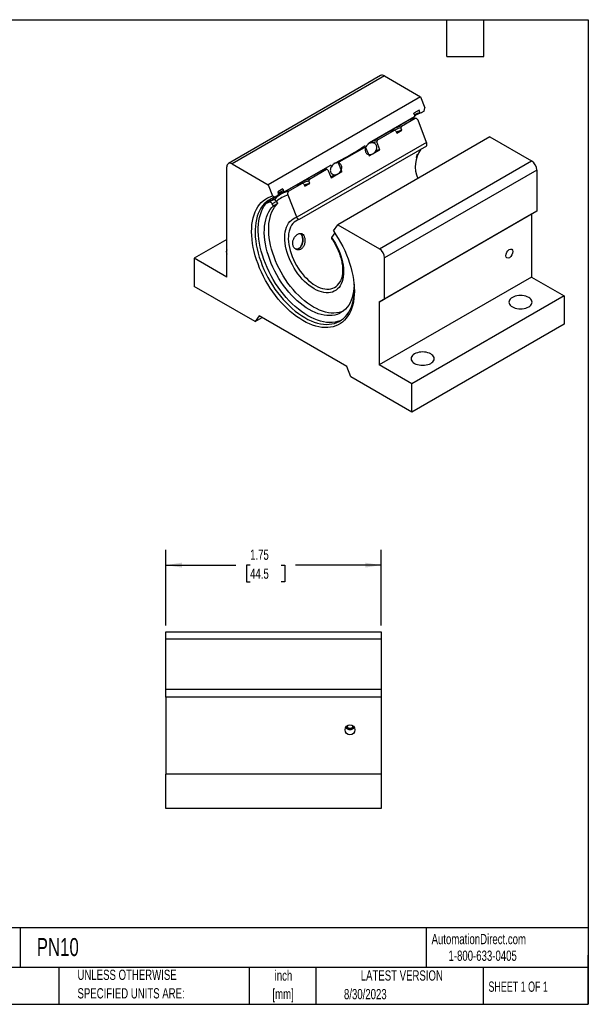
# Model space of a CAD drawing. Header units: inches. Extents: x 0.2 to 10.8, y 0.2 to 8.2.
# Tile 2 of 2: x 6.1 to 10.8, y 0.2 to 8.2. Entities that reach past the tile are written whole.
import ezdxf

# ---------------------------------------------------------------- set-up
doc = ezdxf.new("R2010")
doc.units = ezdxf.units.IN
doc.header["$MEASUREMENT"] = 0
doc.layers.add('DIMENSIONS', color=140, linetype='Continuous', lineweight=25)
doc.layers.add('TEXT', color=140, linetype='Continuous', lineweight=25)
doc.styles.add('SLDTEXTSTYLE0', font='TXT', dxfattribs={"width": 0.7})
doc.styles.add('SLDTEXTSTYLE1', font='TXT', dxfattribs={"width": 0.65})
doc.dimstyles.new('SLDDIMSTYLE1', dxfattribs={"dimtxt": 0.084961, "dimasz": 0.13, "dimexe": 0, "dimexo": 0.0625, "dimgap": 0.02124, "dimtad": 0, "dimtih": 1, "dimtoh": 1, "dimrnd": 1e-09, "dimzin": 12, "dimdsep": 46, "dimtxsty": 'SLDTEXTSTYLE0', "dimsah": 1, "dimcen": 0.09, "dimadec": 0, "dimazin": 3, "dimtfac": 1, "dimtofl": 0, "dimtmove": 0, "dimatfit": 3, "dimfxl": 0, "dimfrac": 2, "dimtolj": 1, "dimtzin": 12, "dimarcsym": 0})

# ---------------------------------------------------------------- blocks, each defined once
blk = doc.blocks.new('SW_NOTE_0')
at = {"layer": 'TEXT', "color": 0, "char_height": 0.08333, "attachment_point": 2, "style": 'SLDTEXTSTYLE0'}
for s, insert in [('inch', (0.125, 0.1074)), ('[mm]', (0.1222, -0.0431))]:
    blk.add_mtext(s, dxfattribs=dict(at, insert=insert))
blk = doc.blocks.new('SW_NOTE_0_1')
at = {"layer": 'TEXT', "color": 0, "char_height": 0.083333, "attachment_point": 1, "style": 'SLDTEXTSTYLE0'}
for s, insert in [('UNLESS OTHERWISE', (0, 0.1074)), ('SPECIFIED UNITS ARE:', (0, -0.0431))]:
    blk.add_mtext(s, dxfattribs=dict(at, insert=insert))
blk = doc.blocks.new('_D_7')
at = {"layer": 'DIMENSIONS'}
for p, q in [((7.3168, 3.3269), (7.3168, 3.9434)), ((9.0668, 3.3269), (9.0668, 3.9434)), ((7.3168, 3.8184), (7.8865, 3.8184)), ((8.0016, 3.8184), (7.9731, 3.8184)), ((7.9731, 3.8184), (7.9731, 3.6834)), ((8.2541, 3.8184), (8.2826, 3.8184)), ((8.2826, 3.8184), (8.2826, 3.6834)), ((9.0668, 3.8184), (8.3692, 3.8184)), ((7.9731, 3.6834), (8.0016, 3.6834)), ((8.2826, 3.6834), (8.2541, 3.6834))]:
    blk.add_line(p, q, dxfattribs=at)
for points in [[(7.3168, 3.8184), (7.4468, 3.7984), (7.4468, 3.8384)], [(9.0668, 3.8184), (8.9368, 3.8384), (8.9368, 3.7984)]]:
    blk.add_solid(points, dxfattribs=at)
at = {"layer": 'DIMENSIONS', "char_height": 0.08333, "attachment_point": 1, "style": 'SLDTEXTSTYLE0'}
for s, insert in [('1.75', (8.0016, 3.9449)), ('44.5', (8.0016, 3.7908))]:
    blk.add_mtext(s, dxfattribs=dict(at, insert=insert))

msp = doc.modelspace()

# ---------------------------------------------------------------- linework, layer by layer
for p, q in [((9.0625, 7.796), (7.8251, 7.0816)), ((9.0925, 7.793), (7.855, 7.0787)), ((9.0925, 7.793), (9.3868, 7.6231)), ((9.3868, 7.6231), (8.1494, 6.9087)), ((9.3868, 7.6231), (9.4219, 7.5328)), ((9.4148, 7.5063), (9.4219, 7.5328)), ((9.3362, 7.4609), (8.9722, 7.2508)), ((9.2307, 7.3852), (9.3436, 7.4504)), ((9.3743, 7.5143), (9.3333, 7.4906)), ((9.3407, 7.4714), (9.3333, 7.4906)), ((9.3362, 7.4609), (9.3407, 7.4714)), ((9.3818, 7.4951), (9.3743, 7.5143)), ((9.3818, 7.4951), (9.3913, 7.4927)), ((9.4148, 7.5063), (9.3913, 7.4927)), ((9.2835, 7.4281), (9.1707, 7.3629)), ((9.2307, 7.3852), (9.227, 7.3713)), ((9.2346, 7.3516), (9.227, 7.3713)), ((9.2462, 7.4066), (9.2516, 7.4121)), ((9.4361, 7.2534), (9.3666, 7.4326)), ((9.9507, 7.2976), (8.7133, 6.5832)), ((9.1151, 7.3309), (8.9751, 7.2501)), ((9.0352, 7.2723), (9.1752, 7.3532)), ((9.1863, 7.3479), (9.1752, 7.3532)), ((9.1863, 7.3479), (9.194, 7.3281)), ((9.194, 7.3281), (9.2346, 7.3516)), ((9.9507, 7.2976), (10.2893, 7.1021)), ((9.4361, 7.2534), (8.3807, 6.6442)), ((9.4361, 7.2534), (8.3807, 6.6442)), ((9.4342, 7.2237), (8.4007, 6.6271)), ((8.7262, 7.094), (8.9319, 7.2127)), ((8.9431, 7.2074), (8.9319, 7.2127)), ((8.9431, 7.2074), (8.9681, 7.1429)), ((8.9604, 7.243), (8.9722, 7.2508)), ((9.0352, 7.2723), (9.0315, 7.2585)), ((9.0565, 7.1939), (9.0315, 7.2585)), ((8.9681, 7.1429), (9.0565, 7.1939)), ((7.8126, 6.1592), (7.8126, 7.0542)), ((7.855, 7.0787), (8.1494, 6.9087)), ((8.6483, 7.0638), (8.2822, 6.8525)), ((8.6483, 7.0638), (8.6597, 7.0695)), ((8.7262, 7.094), (8.7225, 7.0801)), ((8.7475, 7.0156), (8.7225, 7.0801)), ((9.0518, 6.3878), (10.2893, 7.1021)), ((8.5629, 7.0121), (8.4229, 6.9313)), ((8.4829, 6.9535), (8.6229, 7.0344)), ((8.5638, 7.015), (8.5584, 7.0095)), ((8.6341, 7.029), (8.6229, 7.0344)), ((8.6341, 7.029), (8.6591, 6.9645)), ((8.6679, 6.9791), (8.6561, 6.9722)), ((8.6591, 6.9645), (8.7475, 7.0156)), ((8.7475, 7.0156), (8.7311, 7.0112)), ((10.3317, 7.0286), (9.0943, 6.3143)), ((10.3317, 7.0286), (10.3317, 6.6947)), ((8.1494, 6.9087), (8.1844, 6.8184)), ((8.3674, 6.8992), (8.2545, 6.8341)), ((8.3145, 6.8563), (8.4274, 6.9215)), ((8.4386, 6.9162), (8.4274, 6.9215)), ((8.4386, 6.9162), (8.4462, 6.8964)), ((8.4462, 6.8964), (8.4869, 6.9199)), ((8.4829, 6.9535), (8.4792, 6.9397)), ((8.4869, 6.9199), (8.4792, 6.9397)), ((8.1844, 6.8184), (8.2057, 6.8083)), ((8.2313, 6.8231), (8.2057, 6.8083)), ((8.2673, 6.8753), (8.2263, 6.8516)), ((8.2263, 6.8516), (8.2327, 6.8351)), ((8.2313, 6.8231), (8.2327, 6.8351)), ((8.2673, 6.8753), (8.2737, 6.8588)), ((8.2737, 6.8588), (8.2822, 6.8525)), ((8.3807, 6.6442), (8.3112, 6.8234)), ((8.1538, 6.7671), (8.1892, 6.7875)), ((8.2169, 6.7736), (8.1815, 6.7531)), ((8.1915, 6.7387), (8.1815, 6.7531)), ((8.1915, 6.7387), (8.2268, 6.7591)), ((8.2268, 6.7591), (8.2169, 6.7736)), ((10.2875, 6.6692), (9.0501, 5.9548)), ((10.3317, 6.6947), (9.0943, 5.9803)), ((10.3317, 6.6947), (10.2875, 6.6692)), ((10.2875, 6.6692), (10.2875, 6.1592)), ((8.6783, 6.5334), (8.7133, 6.5832)), ((8.7133, 6.5832), (9.0518, 6.3878)), ((8.6896, 6.5169), (8.664, 6.4806)), ((7.8126, 6.4654), (7.5475, 6.3123)), ((7.5475, 6.3123), (7.5475, 6.0829)), ((7.8126, 6.1592), (7.5475, 6.3123)), ((9.0943, 5.9803), (9.0943, 6.3143)), ((8.0418, 5.7975), (7.5475, 6.0829)), ((10.2875, 6.1592), (9.0501, 5.4449)), ((10.2875, 6.1592), (10.5527, 6.0062)), ((10.5527, 6.0062), (9.3152, 5.2918)), ((10.5527, 6.0062), (10.5527, 5.7767)), ((9.0501, 5.9548), (9.0943, 5.9803)), ((9.0501, 5.9548), (9.0501, 5.4449)), ((8.0744, 5.844), (8.0418, 5.7975)), ((8.7883, 5.4319), (8.0744, 5.844)), ((8.0418, 5.7975), (8.0983, 5.8302)), ((10.5527, 5.7767), (9.3152, 5.0623)), ((9.3152, 5.2918), (9.0501, 5.4449)), ((8.8209, 5.3477), (8.7883, 5.4319)), ((9.3152, 5.0623), (8.8209, 5.3477)), ((9.3152, 5.0623), (9.3152, 5.2918)), ((7.3168, 3.2769), (9.0668, 3.2769)), ((7.3168, 3.2169), (7.3168, 3.2769)), ((9.0668, 3.2169), (7.3168, 3.2169)), ((7.3168, 2.8079), (7.3168, 3.2169)), ((9.0668, 3.2769), (9.0668, 3.2169)), ((9.0668, 3.2169), (9.0668, 2.8079)), ((9.0668, 2.8079), (7.3168, 2.8079)), ((7.3168, 2.7454), (7.3168, 2.8079)), ((9.0668, 2.8079), (9.0668, 2.7454)), ((9.0668, 2.7454), (7.3168, 2.7454)), ((7.3168, 2.7454), (7.3168, 2.1209)), ((9.0668, 2.7454), (9.0668, 2.1209)), ((7.3168, 1.8399), (7.3168, 2.1209)), ((9.0668, 2.1209), (7.3168, 2.1209)), ((9.0668, 2.1209), (9.0668, 1.8399)), ((9.0668, 1.8399), (7.3168, 1.8399))]:
    msp.add_line(p, q)
at = {"flags": 128}
for points in [[(9.3068, 7.4439), (9.3012, 7.4382), (9.2994, 7.4363)], [(9.3172, 7.4434), (9.3247, 7.4518), (9.3303, 7.4575)], [(9.2572, 7.4153), (9.2573, 7.4153), (9.2614, 7.4154)], [(9.2768, 7.4242), (9.277, 7.4244), (9.2804, 7.4287)], [(8.9001, 7.2038), (8.9111, 7.2075), (8.9319, 7.2127)], [(9.0315, 7.2585), (9.0108, 7.2532), (9, 7.2495)], [(9.0565, 7.1939), (9.0374, 7.1887), (9.021, 7.1821)], [(8.7262, 7.094), (8.7053, 7.0887), (8.6918, 7.084)], [(8.6783, 6.5334), (8.6989, 6.5028), (8.7184, 6.4714), (8.7369, 6.4393), (8.7541, 6.4066), (8.7701, 6.3734), (8.7847, 6.3399), (8.798, 6.3062), (8.8098, 6.2724), (8.8201, 6.2386), (8.8289, 6.2051), (8.8361, 6.1718), (8.8417, 6.139), (8.8458, 6.1069), (8.8481, 6.0754), (8.8489, 6.0447), (8.848, 6.015), (8.8455, 5.9864), (8.8413, 5.9589), (8.8355, 5.9328), (8.8282, 5.908), (8.8192, 5.8847), (8.8088, 5.863), (8.7969, 5.843), (8.7835, 5.8247), (8.7687, 5.8082), (8.7527, 5.7937), (8.7353, 5.781), (8.7168, 5.7704), (8.6971, 5.7618), (8.6764, 5.7552), (8.6547, 5.7508), (8.6322, 5.7484), (8.6088, 5.7482), (8.5848, 5.7501), (8.5602, 5.7541), (8.535, 5.7602), (8.5094, 5.7683), (8.4836, 5.7785), (8.4575, 5.7907), (8.4313, 5.8049), (8.4052, 5.821), (8.3791, 5.8389), (8.3532, 5.8585), (8.3277, 5.8798), (8.3025, 5.9028), (8.2779, 5.9272), (8.2539, 5.9531), (8.2305, 5.9803), (8.208, 6.0087), (8.1863, 6.0382), (8.1656, 6.0686), (8.1459, 6.0999), (8.1274, 6.132), (8.11, 6.1646), (8.0939, 6.1978), (8.0792, 6.2313), (8.0658, 6.265), (8.0539, 6.2988), (8.0434, 6.3326), (8.0345, 6.3661), (8.0272, 6.3994), (8.0214, 6.4322), (8.0172, 6.4645), (8.0147, 6.4961), (8.0138, 6.5268), (8.0145, 6.5566), (8.0169, 6.5853), (8.021, 6.6129), (8.0266, 6.6392), (8.0338, 6.664), (8.0426, 6.6875), (8.0529, 6.7093), (8.0647, 6.7295), (8.078, 6.7479), (8.0926, 6.7645), (8.1086, 6.7793), (8.1258, 6.7921), (8.1442, 6.8029), (8.1638, 6.8117), (8.1844, 6.8184)], [(8.2057, 6.8083), (8.1854, 6.8015), (8.1661, 6.7926), (8.148, 6.7816), (8.1311, 6.7687), (8.1155, 6.7537), (8.1013, 6.7369), (8.0885, 6.7183), (8.0772, 6.698), (8.0674, 6.6759), (8.0591, 6.6523), (8.0525, 6.6273), (8.0475, 6.6008), (8.0441, 6.5731), (8.0423, 6.5443), (8.0423, 6.5144), (8.0438, 6.4836), (8.0471, 6.4521), (8.052, 6.4199), (8.0585, 6.3872), (8.0666, 6.3541), (8.0763, 6.3207), (8.0875, 6.2873), (8.1001, 6.2539), (8.1142, 6.2206), (8.1297, 6.1877), (8.1464, 6.1552), (8.1644, 6.1233), (8.1836, 6.0921), (8.2038, 6.0617), (8.2251, 6.0323), (8.2472, 6.004), (8.2702, 5.9769), (8.2938, 5.9511), (8.3181, 5.9267), (8.343, 5.9039), (8.3682, 5.8826), (8.3938, 5.8631), (8.4196, 5.8453), (8.4455, 5.8294), (8.4714, 5.8154), (8.4972, 5.8034), (8.5227, 5.7934), (8.548, 5.7855), (8.5728, 5.7797), (8.5971, 5.776), (8.6208, 5.7745), (8.6438, 5.7751), (8.6659, 5.7778), (8.6871, 5.7827), (8.7074, 5.7897), (8.7265, 5.7988), (8.7445, 5.81), (8.7613, 5.8231), (8.7767, 5.8382), (8.7908, 5.8551), (8.8035, 5.8739), (8.8147, 5.8944), (8.8244, 5.9166), (8.8325, 5.9403), (8.839, 5.9655), (8.8439, 5.9921), (8.8471, 6.0199), (8.8487, 6.0488), (8.8488, 6.0543)], [(8.2011, 6.807), (8.1921, 6.7979), (8.1794, 6.7832)], [(8.7432, 5.8091), (8.733, 5.8045), (8.7128, 5.7975), (8.6915, 5.7926), (8.6694, 5.7899), (8.6464, 5.7893), (8.6228, 5.7908), (8.5985, 5.7945), (8.5736, 5.8003), (8.5484, 5.8082), (8.5228, 5.8182), (8.497, 5.8302), (8.4711, 5.8442), (8.4452, 5.8601), (8.4194, 5.8779), (8.3939, 5.8974), (8.3686, 5.9187), (8.3438, 5.9415), (8.3195, 5.9659), (8.2958, 5.9917), (8.2728, 6.0188), (8.2507, 6.0471), (8.2295, 6.0765), (8.2092, 6.1069), (8.1901, 6.1381), (8.1721, 6.17), (8.1553, 6.2025), (8.1398, 6.2354), (8.1258, 6.2687), (8.1131, 6.3021), (8.1019, 6.3355), (8.0922, 6.3689), (8.0841, 6.402), (8.0776, 6.4347), (8.0727, 6.4669), (8.0695, 6.4984), (8.0679, 6.5292), (8.068, 6.5591), (8.0697, 6.5879), (8.0731, 6.6156), (8.0781, 6.6421), (8.0848, 6.6671), (8.093, 6.6907), (8.1028, 6.7128), (8.1142, 6.7331), (8.127, 6.7517), (8.1412, 6.7685), (8.1568, 6.7834), (8.1734, 6.7962)], [(8.8464, 6.1002), (8.8463, 6.0961), (8.8449, 6.0686), (8.8419, 6.0422), (8.8372, 6.0171), (8.831, 5.9933), (8.8231, 5.971), (8.8137, 5.9502), (8.8028, 5.9311), (8.7905, 5.9138), (8.7767, 5.8983), (8.7616, 5.8846), (8.7453, 5.8729), (8.7277, 5.8633), (8.7091, 5.8556), (8.6894, 5.8501), (8.6687, 5.8467), (8.6473, 5.8454), (8.625, 5.8462), (8.6021, 5.8491), (8.5787, 5.8542), (8.5549, 5.8614), (8.5307, 5.8706), (8.5063, 5.8818), (8.4817, 5.895), (8.4572, 5.9101), (8.4328, 5.9271), (8.4086, 5.9458), (8.3847, 5.9662), (8.3613, 5.9882), (8.3384, 6.0116), (8.3162, 6.0365), (8.2947, 6.0626), (8.2741, 6.0898), (8.2544, 6.1181), (8.2357, 6.1473), (8.2182, 6.1772), (8.2018, 6.2078), (8.1867, 6.2389), (8.173, 6.2703), (8.1606, 6.3019), (8.1497, 6.3336), (8.1403, 6.3652), (8.1325, 6.3965), (8.1262, 6.4276), (8.1215, 6.4581), (8.1185, 6.4879), (8.1171, 6.517), (8.1174, 6.5452), (8.1193, 6.5724), (8.1229, 6.5984), (8.1281, 6.6231), (8.1348, 6.6464), (8.1432, 6.6682), (8.1531, 6.6884), (8.1645, 6.707), (8.1773, 6.7238), (8.1915, 6.7387), (8.1915, 6.7387)], [(8.7566, 5.8808), (8.7444, 5.876), (8.7247, 5.8705), (8.7041, 5.8671), (8.6826, 5.8658), (8.6604, 5.8666), (8.6375, 5.8695), (8.6141, 5.8746), (8.5902, 5.8818), (8.566, 5.891), (8.5416, 5.9022), (8.5171, 5.9154), (8.4926, 5.9306), (8.4681, 5.9475), (8.4439, 5.9662), (8.4201, 5.9866), (8.3967, 6.0086), (8.3738, 6.032), (8.3515, 6.0569), (8.3301, 6.083), (8.3094, 6.1102), (8.2897, 6.1385), (8.2711, 6.1677), (8.2535, 6.1976), (8.2372, 6.2282), (8.2221, 6.2593), (8.2083, 6.2907), (8.196, 6.3223), (8.1851, 6.354), (8.1757, 6.3856), (8.1678, 6.417), (8.1616, 6.448), (8.1569, 6.4785), (8.1539, 6.5084), (8.1525, 6.5375), (8.1527, 6.5656), (8.1547, 6.5928), (8.1582, 6.6188), (8.1634, 6.6435), (8.1702, 6.6668), (8.1785, 6.6886), (8.1884, 6.7088), (8.1998, 6.7274), (8.2126, 6.7442), (8.2268, 6.7591)], [(8.1815, 6.7531), (8.1783, 6.7573), (8.1748, 6.761), (8.1711, 6.764), (8.1673, 6.7663), (8.1636, 6.7678), (8.16, 6.7684), (8.1567, 6.7682), (8.1538, 6.7671)], [(8.1622, 6.7797), (8.1683, 6.7878), (8.1764, 6.7976)], [(8.1892, 6.7875), (8.1921, 6.7886), (8.1954, 6.7888), (8.199, 6.7882), (8.2027, 6.7867), (8.2065, 6.7844), (8.2102, 6.7814), (8.2137, 6.7777), (8.2169, 6.7736)], [(8.6641, 6.4806), (8.6797, 6.4572), (8.6942, 6.4329), (8.7075, 6.408), (8.7195, 6.3826), (8.7302, 6.3569), (8.7394, 6.331), (8.7471, 6.3053), (8.7532, 6.2798), (8.7577, 6.2546), (8.7605, 6.2301), (8.7617, 6.2064), (8.7612, 6.1836), (8.7591, 6.1618), (8.7553, 6.1414), (8.7498, 6.1223), (8.7428, 6.1047), (8.7343, 6.0887), (8.7242, 6.0745), (8.7128, 6.0622), (8.7, 6.0518), (8.686, 6.0434), (8.6708, 6.0371), (8.6546, 6.0329), (8.6375, 6.0308), (8.6196, 6.0309), (8.601, 6.0332), (8.5818, 6.0376), (8.5622, 6.0441), (8.5424, 6.0527), (8.5224, 6.0632), (8.5024, 6.0757), (8.4826, 6.0901), (8.463, 6.1062), (8.4438, 6.1239), (8.4252, 6.1431), (8.4073, 6.1637), (8.3902, 6.1856), (8.374, 6.2085), (8.3588, 6.2323), (8.3448, 6.2569), (8.332, 6.282), (8.3206, 6.3076), (8.3105, 6.3334), (8.302, 6.3592), (8.2949, 6.3849), (8.2895, 6.4102), (8.2857, 6.4351), (8.2836, 6.4593), (8.2831, 6.4827), (8.2843, 6.5051), (8.2871, 6.5263), (8.2916, 6.5462), (8.2977, 6.5647), (8.3054, 6.5816), (8.3146, 6.5968), (8.3252, 6.6102), (8.3373, 6.6217), (8.3506, 6.6313), (8.3651, 6.6388), (8.3807, 6.6442)], [(8.664, 6.4806), (8.6797, 6.4572), (8.6942, 6.4329), (8.7075, 6.408), (8.7195, 6.3826), (8.7302, 6.3569), (8.7394, 6.331), (8.747, 6.3053), (8.7532, 6.2798), (8.7577, 6.2546), (8.7605, 6.2301), (8.7617, 6.2064), (8.7612, 6.1836), (8.7591, 6.1618), (8.7553, 6.1414), (8.7498, 6.1223), (8.7428, 6.1047), (8.7343, 6.0887), (8.7242, 6.0745), (8.7128, 6.0622), (8.7, 6.0518), (8.686, 6.0434), (8.6708, 6.0371), (8.6546, 6.0329), (8.6375, 6.0308), (8.6196, 6.0309), (8.6009, 6.0332), (8.5818, 6.0376), (8.5622, 6.0441), (8.5424, 6.0527), (8.5224, 6.0632), (8.5024, 6.0757), (8.4825, 6.0901), (8.463, 6.1062), (8.4438, 6.1239), (8.4252, 6.1431), (8.4073, 6.1637), (8.3902, 6.1856), (8.374, 6.2085), (8.3588, 6.2323), (8.3448, 6.2569), (8.332, 6.282), (8.3205, 6.3076), (8.3105, 6.3334), (8.3019, 6.3592), (8.2949, 6.3849), (8.2895, 6.4102), (8.2857, 6.4351), (8.2835, 6.4593), (8.2831, 6.4827), (8.2843, 6.5051), (8.2871, 6.5263), (8.2916, 6.5462), (8.2977, 6.5647), (8.3054, 6.5816), (8.3146, 6.5968), (8.3252, 6.6102), (8.3373, 6.6217), (8.3506, 6.6313), (8.3651, 6.6388), (8.3807, 6.6442)], [(8.4007, 6.6271), (8.386, 6.6217), (8.3723, 6.6142), (8.3598, 6.6048), (8.3487, 6.5934), (8.3388, 6.5802), (8.3305, 6.5652), (8.3236, 6.5487), (8.3183, 6.5306), (8.3146, 6.5111), (8.3125, 6.4904), (8.3121, 6.4687), (8.3133, 6.446), (8.3161, 6.4226), (8.3205, 6.3986), (8.3265, 6.3743), (8.3341, 6.3497), (8.3431, 6.3251), (8.3536, 6.3006), (8.3653, 6.2765), (8.3784, 6.2529), (8.3926, 6.23), (8.4078, 6.208), (8.4239, 6.187), (8.4409, 6.1671), (8.4585, 6.1486), (8.4767, 6.1316), (8.4954, 6.1161), (8.5143, 6.1023), (8.5333, 6.0904), (8.5524, 6.0803), (8.5713, 6.0723), (8.5899, 6.0662), (8.6081, 6.0623), (8.6258, 6.0604), (8.6427, 6.0606), (8.6589, 6.063), (8.6741, 6.0675), (8.6883, 6.074), (8.7013, 6.0826), (8.7131, 6.0931), (8.7235, 6.1055), (8.7326, 6.1197), (8.7375, 6.1295)], [(10.1328, 5.9934), (10.1233, 5.9869), (10.1156, 5.9797), (10.1099, 5.9719), (10.1065, 5.9636), (10.1054, 5.9551), (10.1065, 5.9467), (10.1099, 5.9384), (10.1156, 5.9306), (10.1233, 5.9233), (10.1328, 5.9169), (10.144, 5.9113), (10.1565, 5.9069), (10.1701, 5.9037), (10.1844, 5.9017), (10.1991, 5.901), (10.2138, 5.9017), (10.2281, 5.9037), (10.2417, 5.9069), (10.2542, 5.9113), (10.2654, 5.9169), (10.275, 5.9233), (10.2826, 5.9306), (10.2883, 5.9384), (10.2917, 5.9467), (10.2929, 5.9551), (10.2917, 5.9636), (10.2883, 5.9719), (10.2826, 5.9797), (10.275, 5.9869), (10.2654, 5.9934), (10.2542, 5.9989), (10.2417, 6.0034), (10.2281, 6.0066), (10.2138, 6.0086), (10.1991, 6.0092), (10.1844, 6.0086), (10.1701, 6.0066), (10.1565, 6.0034), (10.144, 5.9989), (10.1328, 5.9934)], [(9.3373, 5.5342), (9.3278, 5.5277), (9.3201, 5.5205), (9.3145, 5.5126), (9.311, 5.5044), (9.3099, 5.4959), (9.311, 5.4874), (9.3145, 5.4792), (9.3201, 5.4713), (9.3278, 5.4641), (9.3373, 5.4576), (9.3485, 5.4521), (9.3611, 5.4477), (9.3746, 5.4444), (9.3889, 5.4424), (9.4036, 5.4418), (9.4183, 5.4424), (9.4326, 5.4444), (9.4462, 5.4477), (9.4587, 5.4521), (9.4699, 5.4576), (9.4795, 5.4641), (9.4871, 5.4713), (9.4928, 5.4792), (9.4962, 5.4874), (9.4974, 5.4959), (9.4962, 5.5044), (9.4928, 5.5126), (9.4871, 5.5205), (9.4795, 5.5277), (9.4699, 5.5342), (9.4587, 5.5397), (9.4462, 5.5441), (9.4326, 5.5474), (9.4183, 5.5494), (9.4036, 5.55), (9.3889, 5.5494), (9.3746, 5.5474), (9.3611, 5.5441), (9.3485, 5.5397), (9.3373, 5.5342)]]:
    msp.add_lwpolyline(points, dxfattribs=at)
for centre, radius, start, end in [((9.0749, 7.7685), 0.0302, 54.38242, 114.30712), ((9.3797, 7.2609), 0.1928, 100.79424, 119.90254), ((9.4668, 7.3194), 0.1941, 124.10484, 132.20715), ((9.4332, 7.3059), 0.1961, 105.20586, 118.91497), ((9.4423, 7.3066), 0.193, 105.32335, 122.3637), ((9.2662, 7.1976), 0.1909, 100.71945, 129.68417), ((9.2633, 7.1841), 0.1907, 100.97346, 117.60338), ((9.2113, 7.1637), 0.1928, 100.79424, 119.90254), ((9.2704, 7.1716), 0.1835, 101.24652, 115.78529), ((9.0712, 7.0833), 0.1924, 100.78036, 121.87347), ((9.587, 7.0554), 0.2435, 144.16783, 203.42193), ((7.8385, 7.0584), 0.0262, 50.79671, 189.21404), ((10.2396, 7.0245), 0.0922, 2.60548, 57.39452), ((8.659, 6.8449), 0.1928, 100.79424, 119.90254), ((8.4635, 6.7321), 0.1928, 100.79355, 119.90324), ((8.5184, 6.7659), 0.1909, 100.71945, 129.68417), ((8.5155, 6.7525), 0.1907, 100.97346, 117.60338), ((8.5227, 6.7399), 0.1835, 101.24652, 115.78529), ((8.3507, 6.6674), 0.1924, 100.82903, 141.29785), ((8.3462, 6.6449), 0.1819, 101.10167, 135.18469), ((8.3252, 6.6685), 0.1972, 105.15058, 118.78376), ((8.3333, 6.6663), 0.1931, 105.32537, 121.79302), ((8.1233, 6.8222), 0.0629, 279.43846, 298.95529), ((8.1571, 6.847), 0.0676, 265.99394, 298.26899), ((7.8413, 6.3633), 0.0339, 147.83724, 212.16276), ((9.0021, 6.3101), 0.0922, 2.60548, 57.39452), ((8.8131, 2.5213), 0.0396, 210.62661, 329.37339), ((8.8131, 2.5203), 0.0365, 207.06419, 332.93581), ((8.8131, 2.5197), 0.0273, 197.93584, 342.06416)]:
    msp.add_arc(centre, radius, start, end)
for centre, major_axis, ratio in [((10.1081, 6.3492), (0.0191, 0.0354), 0.576685), ((8.8131, 2.4805), (0, 0.0409), 0.965926)]:
    msp.add_ellipse(centre, major_axis=major_axis, ratio=ratio)
for points, knots in [([(9.3436, 7.4504), (9.3482, 7.4506), (9.353, 7.449), (9.3611, 7.4426), (9.3645, 7.438), (9.3666, 7.4326)], [0, 0, 0, 0, 0.5, 0.5, 1, 1, 1, 1]), ([(8.6836, 7.0815), (8.6995, 7.0893), (8.743, 7.1108), (8.8128, 7.1499), (8.8815, 7.1907), (8.9224, 7.2179), (8.9369, 7.2276)], [0, 0, 0, 0, 0.18296, 0.502017, 0.822464, 1, 1, 1, 1]), ([(8.9393, 7.1764), (8.9368, 7.1829), (8.9361, 7.1902), (8.9377, 7.2042), (8.9399, 7.2107), (8.9458, 7.2224), (8.9496, 7.2274), (8.958, 7.2362), (8.9627, 7.2399), (8.9726, 7.2456), (8.978, 7.2477), (8.9888, 7.2501), (8.9944, 7.2504), (9.0056, 7.2487), (9.0111, 7.2466), (9.0185, 7.2411), (9.0208, 7.2389), (9.0248, 7.2337), (9.0265, 7.2307), (9.029, 7.2242), (9.0298, 7.2207), (9.0306, 7.2137), (9.0306, 7.2101), (9.0298, 7.2031), (9.029, 7.1997), (9.027, 7.1932), (9.0257, 7.1902), (9.0213, 7.1814), (9.0175, 7.1763), (9.0091, 7.1675), (9.0044, 7.1638), (8.9944, 7.1581), (8.9891, 7.156), (8.9782, 7.1536), (8.9727, 7.1533), (8.9642, 7.1546), (8.9615, 7.1554), (8.9561, 7.1576), (8.9534, 7.159), (8.9485, 7.1627), (8.9462, 7.1649), (8.9423, 7.1702), (8.9406, 7.1731), (8.9393, 7.1764)], [0, 0, 0, 0, 0.0625, 0.0625, 0.125, 0.125, 0.1875, 0.1875, 0.25, 0.25, 0.3125, 0.3125, 0.375, 0.375, 0.4375, 0.4375, 0.46875, 0.46875, 0.5, 0.5, 0.53125, 0.53125, 0.5625, 0.5625, 0.59375, 0.59375, 0.625, 0.625, 0.6875, 0.6875, 0.75, 0.75, 0.8125, 0.8125, 0.875, 0.875, 0.90625, 0.90625, 0.9375, 0.9375, 0.96875, 0.96875, 1, 1, 1, 1]), ([(8.9846, 7.249), (8.9793, 7.248), (8.9711, 7.2465), (8.9632, 7.2439), (8.9604, 7.243)], [0, 0, 0, 0, 0.654802, 1, 1, 1, 1]), ([(9.4342, 7.2237), (9.4366, 7.2279), (9.438, 7.2329), (9.4384, 7.2407), (9.4383, 7.2434), (9.4376, 7.2485), (9.437, 7.251), (9.4361, 7.2534)], [0, 0, 0, 0, 0.5, 0.5, 0.75, 0.75, 1, 1, 1, 1]), ([(8.9656, 7.1493), (8.9683, 7.1504), (8.9738, 7.1525), (8.9802, 7.1539), (8.9835, 7.1546)], [0, 0, 0, 0, 0.487774, 1, 1, 1, 1]), ([(9.3531, 7.1312), (9.3533, 7.1322), (9.3548, 7.1388), (9.3578, 7.1478), (9.361, 7.155), (9.3622, 7.1577)], [0, 0, 0, 0, 0.107707, 0.658656, 1, 1, 1, 1]), ([(8.7445, 7.0639), (8.747, 7.0573), (8.7477, 7.05), (8.7461, 7.0361), (8.7439, 7.0295), (8.738, 7.0179), (8.7343, 7.0128), (8.7258, 7.004), (8.7212, 7.0004), (8.7112, 6.9946), (8.7059, 6.9925), (8.6951, 6.9901), (8.6894, 6.9898), (8.6783, 6.9915), (8.6727, 6.9936), (8.6653, 6.9991), (8.663, 7.0014), (8.6591, 7.0065), (8.6574, 7.0096), (8.6549, 7.016), (8.654, 7.0195), (8.6532, 7.0265), (8.6532, 7.0301), (8.654, 7.0371), (8.6548, 7.0405), (8.6568, 7.047), (8.6581, 7.0501), (8.6625, 7.0588), (8.6663, 7.0639), (8.6747, 7.0727), (8.6794, 7.0764), (8.6894, 7.0821), (8.6948, 7.0842), (8.7056, 7.0866), (8.7111, 7.0869), (8.7196, 7.0856), (8.7223, 7.0848), (8.7277, 7.0827), (8.7304, 7.0812), (8.7353, 7.0775), (8.7376, 7.0753), (8.7416, 7.0701), (8.7432, 7.0671), (8.7445, 7.0639)], [0, 0, 0, 0, 0.0625, 0.0625, 0.125, 0.125, 0.1875, 0.1875, 0.25, 0.25, 0.3125, 0.3125, 0.375, 0.375, 0.4375, 0.4375, 0.46875, 0.46875, 0.5, 0.5, 0.53125, 0.53125, 0.5625, 0.5625, 0.59375, 0.59375, 0.625, 0.625, 0.6875, 0.6875, 0.75, 0.75, 0.8125, 0.8125, 0.875, 0.875, 0.90625, 0.90625, 0.9375, 0.9375, 0.96875, 0.96875, 1, 1, 1, 1]), ([(8.7014, 7.0855), (8.696, 7.0845), (8.6894, 7.0833), (8.683, 7.0813), (8.6818, 7.0809)], [0, 0, 0, 0, 0.811419, 1, 1, 1, 1]), ([(8.5792, 7.0239), (8.5758, 7.021), (8.5721, 7.0178), (8.5689, 7.0142), (8.5687, 7.014)], [0, 0, 0, 0, 0.934033, 1, 1, 1, 1]), ([(8.668, 6.979), (8.6715, 6.9809), (8.6785, 6.9847), (8.6892, 6.9886), (8.6969, 6.9904), (8.7002, 6.9911)], [0, 0, 0, 0, 0.362638, 0.732994, 1, 1, 1, 1]), ([(8.3112, 6.8234), (8.3091, 6.8287), (8.3083, 6.8349), (8.3095, 6.8465), (8.3114, 6.852), (8.3145, 6.8563)], [0, 0, 0, 0, 0.5, 0.5, 1, 1, 1, 1]), ([(8.4007, 6.6271), (8.3966, 6.6276), (8.3925, 6.6294), (8.3873, 6.6339), (8.3857, 6.6357), (8.3829, 6.6396), (8.3817, 6.6418), (8.3807, 6.6442)], [0, 0, 0, 0, 0.5, 0.5, 0.75, 0.75, 1, 1, 1, 1]), ([(8.4146, 6.3857), (8.4177, 6.3876), (8.4207, 6.3898), (8.4263, 6.395), (8.4289, 6.398), (8.4336, 6.4045), (8.4357, 6.408), (8.4394, 6.4156), (8.441, 6.4197), (8.445, 6.4322), (8.4465, 6.4412), (8.4474, 6.4589), (8.4467, 6.4677), (8.4443, 6.4796), (8.4432, 6.4835), (8.4406, 6.4905), (8.4391, 6.4937), (8.4339, 6.5025), (8.4297, 6.507), (8.4223, 6.5113), (8.4197, 6.5123), (8.4142, 6.5136), (8.4113, 6.5138), (8.4053, 6.5134), (8.4023, 6.5127), (8.396, 6.5107), (8.3928, 6.5092), (8.3834, 6.5038), (8.3771, 6.4986), (8.3686, 6.4892), (8.3659, 6.4857), (8.361, 6.4785), (8.3587, 6.4747), (8.3548, 6.4667), (8.3531, 6.4625), (8.3503, 6.4541), (8.3493, 6.4498), (8.3472, 6.4368), (8.3473, 6.4282), (8.3497, 6.4162), (8.3509, 6.4124), (8.354, 6.4052), (8.3559, 6.4018), (8.3625, 6.3927), (8.3681, 6.3878), (8.3805, 6.3814), (8.3875, 6.3798), (8.3978, 6.38), (8.4013, 6.3806), (8.4081, 6.3825), (8.4114, 6.3839), (8.4146, 6.3857)], [0, 0, 0, 0, 0.03125, 0.03125, 0.0625, 0.0625, 0.09375, 0.09375, 0.125, 0.125, 0.1875, 0.1875, 0.25, 0.25, 0.28125, 0.28125, 0.3125, 0.3125, 0.375, 0.375, 0.40625, 0.40625, 0.4375, 0.4375, 0.46875, 0.46875, 0.5, 0.5, 0.5625, 0.5625, 0.59375, 0.59375, 0.625, 0.625, 0.65625, 0.65625, 0.6875, 0.6875, 0.75, 0.75, 0.78125, 0.78125, 0.8125, 0.8125, 0.875, 0.875, 0.9375, 0.9375, 0.96875, 0.96875, 1, 1, 1, 1]), ([(8.3967, 6.3905), (8.4018, 6.3943), (8.412, 6.4018), (8.4227, 6.4207), (8.429, 6.4427), (8.4303, 6.4659), (8.4268, 6.4871), (8.4197, 6.504), (8.4124, 6.5102), (8.4089, 6.5131)], [0, 0, 0, 0, 0.14434, 0.288609, 0.434721, 0.582093, 0.727491, 0.870818, 1, 1, 1, 1]), ([(8.4088, 6.5131), (8.4093, 6.5129), (8.4144, 6.5108), (8.4212, 6.5003), (8.4281, 6.4824), (8.4304, 6.4604), (8.428, 6.4376), (8.4207, 6.4162), (8.4098, 6.3997), (8.4007, 6.3933), (8.3967, 6.3905)], [0, 0, 0, 0, 0.016395, 0.163564, 0.309855, 0.453585, 0.597006, 0.742777, 0.890061, 1, 1, 1, 1]), ([(8.6641, 6.4806), (8.6631, 6.4791), (8.6614, 6.4762), (8.662, 6.4751), (8.6623, 6.4746)], [0, 0, 0, 0, 0.567139, 1, 1, 1, 1]), ([(8.662, 6.4745), (8.6624, 6.474), (8.6676, 6.4667), (8.6771, 6.452), (8.6901, 6.4302), (8.7021, 6.4078), (8.7129, 6.385), (8.7226, 6.362), (8.7311, 6.3389), (8.7382, 6.3159), (8.7441, 6.2932), (8.7485, 6.271), (8.7516, 6.2493), (8.7533, 6.2284), (8.7536, 6.2083), (8.7526, 6.1894), (8.7503, 6.1716), (8.7468, 6.1551), (8.7425, 6.1411), (8.739, 6.1333), (8.7375, 6.1299)], [0, 0, 0, 0, 0.0040733, 0.063915, 0.1237875, 0.1836668, 0.2435276, 0.3033475, 0.3631061, 0.422783, 0.4823591, 0.5418165, 0.6011411, 0.6603246, 0.7193692, 0.7782939, 0.8371443, 0.8959875, 0.9549326, 1, 1, 1, 1]), ([(8.3743, 6.3857), (8.3775, 6.3854), (8.3852, 6.3847), (8.3925, 6.3884), (8.3967, 6.3905)], [0, 0, 0, 0, 0.422998, 1, 1, 1, 1]), ([(8.3967, 6.3905), (8.3911, 6.3877), (8.3839, 6.384), (8.3764, 6.3852), (8.3747, 6.3855)], [0, 0, 0, 0, 0.77072, 1, 1, 1, 1])]:
    msp.add_open_spline(points, degree=3, knots=knots)
at = {"layer": 'TEXT'}
for p, q in [((0.25, 8.25), (10.75, 8.25)), ((9.6, 7.95), (9.6, 8.25)), ((9.9, 7.95), (9.9, 8.25)), ((10.75, 8.25), (10.75, 0.25)), ((9.6, 7.95), (9.9, 7.95)), ((10.75, 0.8711), (0.25, 0.8711)), ((6.1322, 0.8711), (6.1322, 0.55)), ((9.4321, 0.8711), (9.4321, 0.55)), ((10.75, 0.25), (10.75, 0.65)), ((10.75, 0.55), (0.25, 0.55)), ((6.448, 0.55), (6.448, 0.25)), ((7.9931, 0.55), (7.9931, 0.25)), ((8.5359, 0.55), (8.5359, 0.25)), ((9.8956, 0.55), (9.8956, 0.25)), ((0.25, 0.25), (10.75, 0.25))]:
    msp.add_line(p, q, dxfattribs=at)

# ---------------------------------------------------------------- block references
for name, p in [('SW_NOTE_0_1', (6.5987, 0.4241)), ('SW_NOTE_0', (8.1476, 0.4183))]:
    msp.add_blockref(name, p, dxfattribs=at)

# ---------------------------------------------------------------- texts
for s, insert, char_height, attachment_point, style in [('AutomationDirect.com', (9.4762, 0.8219), 0.083333, 1, 'SLDTEXTSTYLE0'), ('PN10', (6.268, 0.7881), 0.14583, 1, 'SLDTEXTSTYLE0'), ('1-800-633-0405', (9.6138, 0.6865), 0.083333, 1, 'SLDTEXTSTYLE0'), ('LATEST VERSION', (9.2343, 0.5261), 0.083333, 2, 'SLDTEXTSTYLE0'), ('SHEET 1 OF 1', (9.9386, 0.4351), 0.083333, 1, 'SLDTEXTSTYLE1'), ('8/30/2023', (8.7643, 0.3745), 0.08333, 1, 'SLDTEXTSTYLE0')]:
    msp.add_mtext(s, dxfattribs=dict(at, insert=insert, char_height=char_height, attachment_point=attachment_point, style=style))

# ---------------------------------------------------------------- dimensions: what is measured, and where the dimension line sits
at = {"layer": 'DIMENSIONS'}
dim = msp.add_linear_dim(base=(9.0668, 3.8184), p1=(7.3168, 3.2769), p2=(9.0668, 3.2769), dimstyle='SLDDIMSTYLE1', dxfattribs=at)
dim.commit()
dim.dimension.update_dxf_attribs({"geometry": '_D_7', "text_midpoint": (8.1279, 3.8184), "dimtype": 160})

doc.saveas('drawing.dxf')
